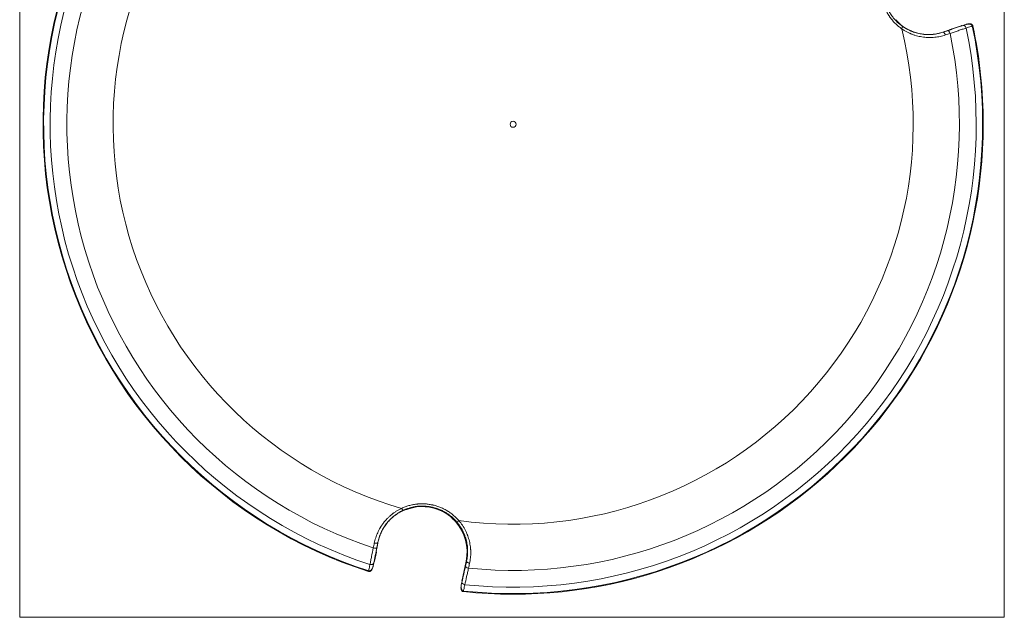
# Model space of a CAD drawing. Header units: millimetres. Extents: x 58 to 1083, y 49 to 805.
# Tile 3 of 8: x 58 to 364, y 444 to 630. Entities that reach past the tile are written whole.
import ezdxf

# ---------------------------------------------------------------- set-up
doc = ezdxf.new("R2010")
doc.units = ezdxf.units.MM
doc.layers.add('1', color=7, linetype='Continuous', true_color=0xffffff)

msp = doc.modelspace()

# ---------------------------------------------------------------- linework, layer by layer
at = {"layer": '1', "color": 8, "linetype": 'Continuous', "lineweight": 18}
for p, q in [((57.65, 444.47), (57.65, 750.89)), ((363.95, 750.89), (363.95, 444.47)), ((57.65, 444.47), (363.95, 444.47))]:
    msp.add_line(p, q, dxfattribs=at)
at = {"layer": '1', "color": 155, "linetype": 'Continuous', "lineweight": 18}
for p, q in [((350.5, 628.48), (347.71, 627.58)), ((351.98, 628.9), (350.85, 628.53)), ((354.16, 628.53), (353.97, 628.48)), ((354.17, 628.49), (353.98, 628.45)), ((344.85, 626.52), (344.86, 626.5)), ((347.71, 627.58), (347.66, 627.48)), ((169.11, 467.78), (169.09, 467.79)), ((167.99, 461.91), (168.6, 464.78)), ((168.6, 464.78), (168.54, 464.87)), ((167.61, 460.42), (167.86, 461.58)), ((196.53, 461.95), (195.29, 456.11)), ((196.53, 461.95), (196.68, 461.92)), ((166.16, 458.73), (166.22, 458.91)), ((166.25, 458.91), (166.2, 458.72)), ((195.28, 455.75), (195.03, 454.59)), ((195.63, 452.46), (195.66, 452.65)), ((195.67, 452.46), (195.69, 452.65))]:
    msp.add_line(p, q, dxfattribs=at)
msp.add_circle((211.16, 597.88), 0.948, dxfattribs=at)
for centre, radius, start, end in [((211.16, 597.88), 146.25, 143.9205, 252.0795), ((211.16, 597.88), 146.06, 143.9205, 252.0795), ((211.16, 597.88), 144.05, 144.0147, 251.9853), ((211.16, 597.88), 138.83, 144.2611, 251.7389), ((211.16, 597.88), 124.46, 142.1959, 253.8041), ((211.16, 597.88), 146.06, 263.9205, 12.0795), ((211.16, 597.88), 146.25, 0, 12.0795), ((211.16, 597.88), 124.46, 262.1959, 13.8041), ((211.16, 597.88), 144.05, 264.0147, 11.9853), ((211.16, 597.88), 138.83, 264.2611, 11.7389), ((211.16, 597.88), 146.25, 263.9205, 0), ((182.88, 464.86), 14.04, 58.7534, 102.6636), ((182.88, 464.86), 13.96, 348, 42.2522)]:
    msp.add_arc(centre, radius, start, end, dxfattribs=at)
for centre, major_axis, ratio, start_param, end_param in [((331.72, 627.51), (0.575, 0.818), 0.206516, 4.944693, 6.265347), ((351.46, 627.67), (0.322, -0.947), 0.612969, 1.497935, 3.119502), ((345.17, 625.55), (-0.318, 0.948), 0.463545, 4.656682, 6.263488), ((346.61, 626.03), (0.318, -0.948), 0.482684, 1.513199, 3.121664), ((176.53, 478.66), (-0.421, 0.907), 0.206516, 1.803101, 3.123755), ((194.3, 474.88), (0.754, 0.657), 0.206516, 3.159431, 4.480085), ((167.81, 466.5), (-0.98, 0.198), 0.482684, 1.513199, 3.121664), ((168.11, 468), (-0.98, 0.199), 0.463545, 1.515089, 3.121895), ((166.8, 461.48), (-0.981, 0.195), 0.612969, 1.497935, 3.119502), ((197.32, 460.23), (0.976, -0.217), 0.482684, 3.161521, 4.769987), ((197.66, 461.72), (0.976, -0.217), 0.463545, 3.16129, 4.768096), ((196.2, 455.23), (0.975, -0.221), 0.612969, 3.163683, 4.78525)]:
    msp.add_ellipse(centre, major_axis=major_axis, ratio=ratio, start_param=start_param, end_param=end_param, dxfattribs=at)
for points, knots in [([(332.02, 627.58), (331.69, 627.81), (331.05, 628.3), (330.45, 628.84), (329.87, 629.4), (329.59, 629.69), (329.06, 630.31), (328.8, 630.62), (328.53, 630.99), (328.5, 631.04), (328.44, 631.12), (328.35, 631.24), (328.14, 631.54), (327.97, 631.8), (327.65, 632.32), (327.25, 633.02), (326.9, 633.76), (326.59, 634.52), (326.44, 634.9), (326.3, 635.35), (326.29, 635.4), (326.25, 635.49), (326.21, 635.64), (326.11, 635.99), (326.03, 636.29), (325.89, 636.89), (325.73, 637.69), (325.64, 638.5), (325.58, 639.31), (325.57, 639.72), (325.58, 640.24), (325.58, 640.34), (325.58, 640.54), (325.6, 640.85), (325.62, 641.15), (325.67, 641.76), (325.73, 642.16), (325.86, 642.96), (326.03, 643.74), (326.26, 644.52), (326.39, 644.9)], [0, 0, 0, 0, 0.0625, 0.125, 0.125, 0.1875, 0.1875, 0.25, 0.25, 0.257812, 0.257812, 0.265625, 0.28125, 0.3125, 0.3125, 0.375, 0.4375, 0.4375, 0.5, 0.5, 0.507812, 0.507812, 0.515625, 0.53125, 0.5625, 0.5625, 0.625, 0.6875, 0.6875, 0.75, 0.75, 0.765625, 0.765625, 0.78125, 0.8125, 0.8125, 0.875, 0.875, 0.9375, 1, 1, 1, 1]), ([(327.06, 644.46), (326.94, 644.11), (326.72, 643.39), (326.56, 642.66), (326.44, 641.92), (326.39, 641.54), (326.33, 640.98), (326.32, 640.79), (326.31, 640.5), (326.3, 640.41), (326.3, 640.22), (326.29, 640.12), (326.29, 639.64), (326.3, 639.26), (326.36, 638.5), (326.44, 637.74), (326.59, 637), (326.72, 636.44), (326.77, 636.25), (326.84, 635.98), (326.88, 635.84), (326.93, 635.7), (326.96, 635.61), (326.97, 635.56), (327.1, 635.15), (327.24, 634.79), (327.53, 634.08), (327.85, 633.39), (328.23, 632.73), (328.53, 632.25), (328.64, 632.09), (328.8, 631.85), (328.88, 631.73), (328.96, 631.62), (329.02, 631.54), (329.05, 631.5), (329.3, 631.16), (329.54, 630.86), (330.04, 630.29), (330.3, 630.02), (330.84, 629.5), (331.4, 628.99), (331.99, 628.54), (332.3, 628.32)], [0, 0, 0, 0, 0.0625, 0.125, 0.125, 0.1875, 0.1875, 0.21875, 0.21875, 0.234375, 0.234375, 0.25, 0.25, 0.3125, 0.3125, 0.375, 0.4375, 0.4375, 0.46875, 0.46875, 0.484375, 0.492187, 0.492187, 0.5, 0.5, 0.5625, 0.5625, 0.625, 0.6875, 0.6875, 0.71875, 0.71875, 0.734375, 0.742187, 0.742187, 0.75, 0.75, 0.8125, 0.8125, 0.875, 0.875, 0.9375, 1, 1, 1, 1]), ([(331.61, 629), (331.61, 629), (331.6, 629.01), (331.57, 629.04), (331.56, 629.05), (331.54, 629.07), (331.53, 629.08), (331.51, 629.09), (331.5, 629.1), (331.46, 629.14), (331.41, 629.19), (331.34, 629.25), (331.33, 629.26), (331.3, 629.29), (331.28, 629.3), (331.24, 629.34), (331.2, 629.37), (331.1, 629.47), (331.03, 629.53), (330.93, 629.63), (330.91, 629.65), (330.87, 629.69), (330.85, 629.71), (330.79, 629.77), (330.7, 629.85), (330.62, 629.93), (330.55, 630), (330.53, 630.02), (330.48, 630.07), (330.46, 630.09), (330.35, 630.2), (330.26, 630.3), (330.17, 630.4)], [0, 0, 0, 0, 0.125, 0.125, 0.1875, 0.1875, 0.21875, 0.21875, 0.25, 0.25, 0.375, 0.375, 0.40625, 0.40625, 0.4375, 0.4375, 0.5, 0.5, 0.625, 0.625, 0.65625, 0.65625, 0.6875, 0.6875, 0.75, 0.8125, 0.8125, 0.84375, 0.84375, 0.875, 0.875, 1, 1, 1, 1]), ([(333.59, 627.54), (333.53, 627.58), (333.4, 627.65), (333.28, 627.72), (333.18, 627.78), (333.13, 627.81), (333.08, 627.84), (333.05, 627.86), (333.04, 627.87), (332.96, 627.92), (332.83, 628), (332.72, 628.08), (332.63, 628.14), (332.6, 628.15), (332.56, 628.18), (332.54, 628.19), (332.51, 628.21), (332.44, 628.26), (332.33, 628.35), (332.23, 628.42), (332.17, 628.46), (332.16, 628.47), (332.14, 628.48), (332.13, 628.49), (332.1, 628.52), (332.07, 628.53), (332.01, 628.58), (331.94, 628.64), (331.87, 628.69), (331.83, 628.73), (331.81, 628.74), (331.79, 628.76), (331.77, 628.77), (331.74, 628.8), (331.7, 628.84), (331.67, 628.87), (331.65, 628.89), (331.64, 628.89), (331.63, 628.9), (331.63, 628.9), (331.62, 628.91), (331.62, 628.92), (331.62, 628.92)], [0, 0, 0, 0, 0.0625, 0.125, 0.125, 0.15625, 0.171875, 0.171875, 0.1875, 0.1875, 0.25, 0.3125, 0.3125, 0.34375, 0.34375, 0.359375, 0.359375, 0.375, 0.4375, 0.5, 0.5, 0.515625, 0.515625, 0.53125, 0.53125, 0.5625, 0.5625, 0.625, 0.6875, 0.6875, 0.71875, 0.71875, 0.75, 0.75, 0.8125, 0.875, 0.875, 0.90625, 0.90625, 0.9375, 0.9375, 1, 1, 1, 1]), ([(332.3, 628.32), (332.54, 628.15), (333.03, 627.84), (333.78, 627.41), (334.29, 627.15), (334.62, 627), (334.69, 626.97), (334.82, 626.92), (334.88, 626.89), (335.08, 626.81), (335.21, 626.75), (335.88, 626.5), (336.41, 626.33), (337.48, 626.06), (338.02, 625.96), (338.83, 625.85), (339.1, 625.82), (339.51, 625.79), (339.65, 625.79), (339.85, 625.78), (339.92, 625.77), (340.06, 625.77), (340.12, 625.77), (340.74, 625.76), (341.27, 625.78), (342.32, 625.89), (342.84, 625.97), (343.86, 626.19), (344.37, 626.33), (344.86, 626.5)], [0, 0, 0, 0, 0.0625, 0.125, 0.1875, 0.1875, 0.203125, 0.203125, 0.21875, 0.21875, 0.25, 0.25, 0.375, 0.375, 0.5, 0.5, 0.5625, 0.5625, 0.59375, 0.59375, 0.609375, 0.609375, 0.625, 0.625, 0.75, 0.75, 0.875, 0.875, 1, 1, 1, 1]), ([(350.79, 628.57), (350.79, 628.57), (350.79, 628.57), (350.78, 628.57), (350.78, 628.57), (350.77, 628.57), (350.77, 628.57), (350.76, 628.56), (350.75, 628.56), (350.73, 628.56), (350.73, 628.55), (350.71, 628.55), (350.71, 628.55), (350.69, 628.54), (350.67, 628.54), (350.65, 628.53), (350.64, 628.53), (350.63, 628.52), (350.61, 628.52), (350.59, 628.51), (350.57, 628.51), (350.56, 628.5), (350.54, 628.5), (350.52, 628.49), (350.5, 628.48)], [0, 0, 0, 0, 0.125, 0.125, 0.1875, 0.1875, 0.25, 0.25, 0.375, 0.375, 0.4375, 0.4375, 0.5, 0.5, 0.625, 0.625, 0.6875, 0.6875, 0.75, 0.8125, 0.8125, 0.875, 0.875, 1, 1, 1, 1]), ([(354.15, 628.53), (354.14, 628.6), (354.08, 628.73), (353.94, 628.88), (353.77, 628.99), (353.57, 629.07), (353.33, 629.11), (353.02, 629.12), (352.63, 629.07), (352.27, 628.99), (352.05, 628.92), (351.98, 628.9)], [0, 0, 0, 0, 0.082204, 0.167876, 0.244975, 0.325468, 0.42424, 0.538788, 0.709539, 0.90654, 1, 1, 1, 1]), ([(351.98, 628.9), (351.99, 628.9), (352, 628.91), (352.02, 628.91), (352.03, 628.92), (352.07, 628.93), (352.09, 628.93), (352.16, 628.95), (352.2, 628.96), (352.34, 628.99), (352.43, 629.01), (352.57, 629.03), (352.61, 629.03), (352.71, 629.04), (352.75, 629.04), (352.89, 629.05), (352.98, 629.04), (353.12, 629.03), (353.17, 629.02), (353.26, 629.01), (353.3, 629), (353.37, 628.98), (353.39, 628.97), (353.44, 628.96), (353.46, 628.95), (353.52, 628.93), (353.57, 628.91), (353.65, 628.87), (353.69, 628.84), (353.74, 628.81), (353.75, 628.8), (353.76, 628.79), (353.77, 628.78), (353.8, 628.75), (353.82, 628.73), (353.85, 628.7), (353.86, 628.69), (353.87, 628.68), (353.89, 628.65), (353.9, 628.63), (353.93, 628.59), (353.94, 628.57), (353.96, 628.52), (353.97, 628.5), (353.97, 628.48)], [0, 0, 0, 0, 0.015625, 0.015625, 0.03125, 0.03125, 0.0625, 0.0625, 0.125, 0.125, 0.25, 0.25, 0.3125, 0.3125, 0.375, 0.375, 0.5, 0.5, 0.5625, 0.5625, 0.625, 0.625, 0.65625, 0.65625, 0.6875, 0.6875, 0.75, 0.75, 0.8125, 0.8125, 0.828125, 0.828125, 0.84375, 0.84375, 0.875, 0.890625, 0.890625, 0.90625, 0.90625, 0.9375, 0.9375, 0.96875, 0.96875, 1, 1, 1, 1]), ([(353.98, 628.45), (353.48, 628.28), (352.98, 628.11), (352.35, 627.89), (352.21, 627.84), (352.07, 627.8)], [0, 0, 0, 0, 0.781548, 0.781548, 1, 1, 1, 1]), ([(345.63, 625.64), (345.09, 625.46), (344.54, 625.31), (343.43, 625.07), (342.86, 624.98), (341.72, 624.87), (341.14, 624.84), (340.48, 624.85), (340.4, 624.85), (340.26, 624.86), (340.18, 624.86), (339.96, 624.87), (339.81, 624.88), (339.37, 624.91), (339.08, 624.94), (338.2, 625.05), (337.61, 625.16), (336.74, 625.38), (336.46, 625.46), (335.88, 625.64), (335.59, 625.74), (335.16, 625.9), (335.02, 625.96), (334.81, 626.05), (334.74, 626.08), (334.59, 626.14), (334.24, 626.3), (333.62, 626.6), (332.8, 627.06), (332.28, 627.4), (332.02, 627.58)], [0, 0, 0, 0, 0.125, 0.125, 0.25, 0.25, 0.375, 0.375, 0.390625, 0.390625, 0.40625, 0.40625, 0.4375, 0.4375, 0.5, 0.5, 0.625, 0.625, 0.6875, 0.6875, 0.75, 0.75, 0.78125, 0.78125, 0.796875, 0.796875, 0.8125, 0.875, 0.9375, 1, 1, 1, 1]), ([(344.85, 626.52), (344.41, 626.37), (343.51, 626.11), (342.59, 625.95), (341.66, 625.84), (341.18, 625.8), (340.46, 625.79), (340.22, 625.79), (339.92, 625.8), (339.86, 625.8), (339.74, 625.8), (339.56, 625.81), (339.37, 625.82), (338.77, 625.87), (338.29, 625.94), (337.33, 626.12), (336.85, 626.23), (335.9, 626.52), (335.43, 626.68), (334.85, 626.93), (334.73, 626.98), (334.5, 627.08), (334.16, 627.24), (333.82, 627.42), (333.59, 627.54)], [0, 0, 0, 0, 0.125, 0.25, 0.25, 0.375, 0.375, 0.4375, 0.4375, 0.453125, 0.453125, 0.46875, 0.5, 0.5, 0.625, 0.625, 0.75, 0.75, 0.875, 0.875, 0.90625, 0.90625, 0.9375, 1, 1, 1, 1]), ([(347.66, 627.48), (347.66, 627.48), (347.65, 627.47), (347.63, 627.46), (347.61, 627.45), (347.58, 627.44), (347.57, 627.44), (347.55, 627.43), (347.54, 627.43), (347.52, 627.42), (347.52, 627.42), (347.48, 627.4), (347.4, 627.38), (347.31, 627.34), (347.25, 627.32), (347.23, 627.32), (347.21, 627.31), (347.17, 627.29), (347.12, 627.28), (347.04, 627.25), (346.98, 627.23), (346.85, 627.18), (346.78, 627.16), (346.7, 627.14)], [0, 0, 0, 0, 0.125, 0.125, 0.25, 0.25, 0.3125, 0.3125, 0.34375, 0.34375, 0.375, 0.375, 0.5, 0.625, 0.625, 0.65625, 0.65625, 0.6875, 0.75, 0.75, 0.875, 0.875, 1, 1, 1, 1]), ([(352.07, 627.8), (351.67, 627.66), (351.28, 627.53), (350.67, 627.33), (350.47, 627.26), (350.06, 627.12), (349.85, 627.05), (348.81, 626.7), (347.96, 626.42), (347.09, 626.13)], [0, 0, 0, 0, 0.25, 0.25, 0.375, 0.375, 0.5, 0.5, 1, 1, 1, 1]), ([(167.96, 467.55), (168.08, 468.11), (168.22, 468.66), (168.57, 469.74), (168.78, 470.27), (169.25, 471.32), (169.52, 471.84), (169.85, 472.41), (169.89, 472.47), (169.97, 472.6), (170.01, 472.66), (170.13, 472.85), (170.21, 472.97), (170.46, 473.34), (170.63, 473.58), (171.17, 474.28), (171.56, 474.73), (172.18, 475.38), (172.61, 475.79), (173.07, 476.19), (173.42, 476.48), (173.54, 476.58), (173.73, 476.72), (173.79, 476.77), (173.91, 476.86), (174.22, 477.09), (174.8, 477.47), (175.6, 477.95), (176.16, 478.23), (176.45, 478.37)], [0, 0, 0, 0, 0.125, 0.125, 0.25, 0.25, 0.375, 0.375, 0.390625, 0.390625, 0.40625, 0.40625, 0.4375, 0.4375, 0.5, 0.5, 0.625, 0.625, 0.6875, 0.75, 0.75, 0.78125, 0.78125, 0.796875, 0.796875, 0.8125, 0.875, 0.9375, 1, 1, 1, 1]), ([(175.62, 477.02), (175.68, 477.06), (175.81, 477.13), (175.94, 477.2), (176.04, 477.26), (176.09, 477.29), (176.14, 477.31), (176.17, 477.33), (176.18, 477.34), (176.27, 477.38), (176.4, 477.45), (176.53, 477.51), (176.62, 477.56), (176.65, 477.58), (176.7, 477.6), (176.71, 477.61), (176.74, 477.62), (176.82, 477.66), (176.95, 477.72), (177.06, 477.76), (177.13, 477.79), (177.14, 477.8), (177.17, 477.81), (177.18, 477.81), (177.22, 477.83), (177.24, 477.84), (177.31, 477.87), (177.4, 477.91), (177.48, 477.94), (177.53, 477.96), (177.55, 477.96), (177.58, 477.97), (177.6, 477.98), (177.64, 478), (177.7, 478.01), (177.73, 478.03), (177.76, 478.03), (177.77, 478.04), (177.78, 478.04), (177.78, 478.04), (177.8, 478.04), (177.8, 478.04), (177.8, 478.04)], [0, 0, 0, 0, 0.0625, 0.125, 0.125, 0.15625, 0.171875, 0.171875, 0.1875, 0.1875, 0.25, 0.3125, 0.3125, 0.34375, 0.34375, 0.359375, 0.359375, 0.375, 0.4375, 0.5, 0.5, 0.515625, 0.515625, 0.53125, 0.53125, 0.5625, 0.5625, 0.625, 0.6875, 0.6875, 0.71875, 0.71875, 0.75, 0.75, 0.8125, 0.875, 0.875, 0.90625, 0.90625, 0.9375, 0.9375, 1, 1, 1, 1]), ([(176.45, 478.37), (176.81, 478.54), (177.56, 478.85), (178.32, 479.1), (179.1, 479.32), (179.49, 479.41), (180.29, 479.57), (180.69, 479.63), (181.15, 479.68), (181.2, 479.69), (181.3, 479.7), (181.46, 479.72), (181.81, 479.75), (182.12, 479.76), (182.73, 479.78), (183.55, 479.78), (184.36, 479.71), (185.17, 479.6), (185.58, 479.53), (186.03, 479.44), (186.08, 479.43), (186.18, 479.4), (186.33, 479.37), (186.69, 479.28), (186.98, 479.2), (187.57, 479.02), (188.34, 478.76), (189.09, 478.43), (189.82, 478.07), (190.19, 477.88), (190.63, 477.62), (190.72, 477.57), (190.89, 477.46), (191.15, 477.29), (191.4, 477.12), (191.9, 476.77), (192.22, 476.53), (192.84, 476.01), (193.44, 475.47), (193.99, 474.88), (194.26, 474.58)], [0, 0, 0, 0, 0.0625, 0.125, 0.125, 0.1875, 0.1875, 0.25, 0.25, 0.257813, 0.257813, 0.265625, 0.28125, 0.3125, 0.3125, 0.375, 0.4375, 0.4375, 0.5, 0.5, 0.507813, 0.507813, 0.515625, 0.53125, 0.5625, 0.5625, 0.625, 0.6875, 0.6875, 0.75, 0.75, 0.765625, 0.765625, 0.78125, 0.8125, 0.8125, 0.875, 0.875, 0.9375, 1, 1, 1, 1]), ([(193.55, 474.22), (193.3, 474.51), (192.79, 475.05), (192.23, 475.55), (191.65, 476.04), (191.35, 476.26), (190.89, 476.59), (190.73, 476.7), (190.49, 476.85), (190.41, 476.9), (190.25, 477), (190.17, 477.05), (189.76, 477.3), (189.42, 477.48), (188.74, 477.81), (188.04, 478.12), (187.32, 478.36), (186.77, 478.53), (186.58, 478.58), (186.31, 478.65), (186.17, 478.69), (186.02, 478.72), (185.93, 478.74), (185.88, 478.75), (185.46, 478.84), (185.08, 478.9), (184.32, 479), (183.56, 479.07), (182.8, 479.07), (182.23, 479.05), (182.04, 479.04), (181.76, 479.02), (181.62, 479.01), (181.47, 479), (181.38, 478.99), (181.33, 478.98), (180.9, 478.93), (180.52, 478.87), (179.78, 478.72), (179.42, 478.64), (178.7, 478.43), (177.98, 478.2), (177.29, 477.91), (176.95, 477.75)], [0, 0, 0, 0, 0.0625, 0.125, 0.125, 0.1875, 0.1875, 0.21875, 0.21875, 0.234375, 0.234375, 0.25, 0.25, 0.3125, 0.3125, 0.375, 0.4375, 0.4375, 0.46875, 0.46875, 0.484375, 0.492188, 0.492188, 0.5, 0.5, 0.5625, 0.5625, 0.625, 0.6875, 0.6875, 0.71875, 0.71875, 0.734375, 0.742187, 0.742187, 0.75, 0.75, 0.8125, 0.8125, 0.875, 0.875, 0.9375, 1, 1, 1, 1]), ([(177.87, 478.01), (177.88, 478.01), (177.89, 478.01), (177.93, 478.03), (177.95, 478.03), (177.97, 478.04), (177.98, 478.04), (178.01, 478.05), (178.02, 478.05), (178.08, 478.07), (178.14, 478.09), (178.23, 478.12), (178.24, 478.13), (178.28, 478.14), (178.3, 478.14), (178.36, 478.16), (178.4, 478.18), (178.53, 478.22), (178.63, 478.25), (178.76, 478.29), (178.79, 478.29), (178.84, 478.31), (178.87, 478.32), (178.95, 478.34), (179.06, 478.37), (179.18, 478.4), (179.27, 478.43), (179.3, 478.44), (179.36, 478.45), (179.39, 478.46), (179.55, 478.5), (179.68, 478.53), (179.8, 478.56)], [0, 0, 0, 0, 0.125, 0.125, 0.1875, 0.1875, 0.21875, 0.21875, 0.25, 0.25, 0.375, 0.375, 0.40625, 0.40625, 0.4375, 0.4375, 0.5, 0.5, 0.625, 0.625, 0.65625, 0.65625, 0.6875, 0.6875, 0.75, 0.8125, 0.8125, 0.84375, 0.84375, 0.875, 0.875, 1, 1, 1, 1]), ([(176.95, 477.75), (176.68, 477.63), (176.16, 477.37), (175.42, 476.93), (174.94, 476.61), (174.65, 476.4), (174.59, 476.36), (174.47, 476.28), (174.42, 476.23), (174.24, 476.1), (174.13, 476.01), (173.58, 475.57), (173.17, 475.19), (172.4, 474.4), (172.04, 473.98), (171.54, 473.33), (171.38, 473.11), (171.15, 472.77), (171.08, 472.66), (170.97, 472.49), (170.93, 472.43), (170.86, 472.31), (170.83, 472.25), (170.51, 471.73), (170.27, 471.25), (169.83, 470.29), (169.64, 469.8), (169.32, 468.8), (169.19, 468.3), (169.09, 467.79)], [0, 0, 0, 0, 0.0625, 0.125, 0.1875, 0.1875, 0.203125, 0.203125, 0.21875, 0.21875, 0.25, 0.25, 0.375, 0.375, 0.5, 0.5, 0.5625, 0.5625, 0.59375, 0.59375, 0.609375, 0.609375, 0.625, 0.625, 0.75, 0.75, 0.875, 0.875, 1, 1, 1, 1]), ([(169.11, 467.78), (169.2, 468.24), (169.43, 469.15), (169.75, 470.03), (170.12, 470.89), (170.32, 471.32), (170.67, 471.95), (170.79, 472.16), (170.95, 472.42), (170.98, 472.47), (171.05, 472.57), (171.15, 472.72), (171.25, 472.87), (171.59, 473.37), (171.89, 473.76), (172.52, 474.5), (172.86, 474.85), (173.58, 475.53), (173.96, 475.86), (174.46, 476.24), (174.57, 476.32), (174.77, 476.46), (175.08, 476.68), (175.4, 476.89), (175.62, 477.02)], [0, 0, 0, 0, 0.125, 0.25, 0.25, 0.375, 0.375, 0.4375, 0.4375, 0.453125, 0.453125, 0.46875, 0.5, 0.5, 0.625, 0.625, 0.75, 0.75, 0.875, 0.875, 0.90625, 0.90625, 0.9375, 1, 1, 1, 1]), ([(190.17, 476.86), (190.28, 476.79), (190.39, 476.73), (190.55, 476.62), (190.6, 476.59), (190.68, 476.54), (190.7, 476.52), (190.75, 476.48), (190.78, 476.47), (190.9, 476.38), (191, 476.31), (191.1, 476.23), (191.13, 476.22), (191.17, 476.19), (191.19, 476.17), (191.25, 476.12), (191.29, 476.09), (191.4, 476.01), (191.46, 475.96), (191.53, 475.9), (191.55, 475.89), (191.57, 475.87), (191.59, 475.85), (191.62, 475.82), (191.67, 475.79), (191.7, 475.76), (191.72, 475.74), (191.73, 475.73), (191.74, 475.72), (191.75, 475.71), (191.77, 475.69), (191.78, 475.68), (191.78, 475.68)], [0, 0, 0, 0, 0.125, 0.125, 0.1875, 0.1875, 0.21875, 0.21875, 0.25, 0.25, 0.375, 0.375, 0.40625, 0.40625, 0.4375, 0.4375, 0.5, 0.5, 0.625, 0.625, 0.65625, 0.65625, 0.6875, 0.6875, 0.75, 0.8125, 0.8125, 0.84375, 0.84375, 0.875, 0.875, 1, 1, 1, 1]), ([(191.78, 475.65), (191.78, 475.65), (191.79, 475.64), (191.82, 475.61), (191.84, 475.6), (191.86, 475.57), (191.87, 475.57), (191.88, 475.55), (191.89, 475.54), (191.94, 475.5), (191.98, 475.46), (192.05, 475.4), (192.07, 475.38), (192.1, 475.36), (192.11, 475.34), (192.16, 475.3), (192.19, 475.27), (192.29, 475.18), (192.36, 475.11), (192.46, 475.01), (192.48, 474.99), (192.52, 474.95), (192.54, 474.93), (192.6, 474.87), (192.69, 474.79), (192.77, 474.7), (192.84, 474.64), (192.86, 474.62), (192.9, 474.57), (192.93, 474.55), (193.04, 474.43), (193.13, 474.34), (193.21, 474.24)], [0, 0, 0, 0, 0.125, 0.125, 0.1875, 0.1875, 0.21875, 0.21875, 0.25, 0.25, 0.375, 0.375, 0.40625, 0.40625, 0.4375, 0.4375, 0.5, 0.5, 0.625, 0.625, 0.65625, 0.65625, 0.6875, 0.6875, 0.75, 0.8125, 0.8125, 0.84375, 0.84375, 0.875, 0.875, 1, 1, 1, 1]), ([(196.68, 461.92), (196.79, 462.43), (196.88, 462.95), (196.99, 463.99), (197.02, 464.52), (197.01, 465.18), (197.01, 465.38), (197, 465.58), (196.99, 465.72), (196.99, 465.79), (196.97, 466.12), (196.94, 466.39), (196.85, 467.2), (196.75, 467.73), (196.5, 468.79), (196.34, 469.32), (196.12, 469.91), (196.1, 469.98), (196.04, 470.11), (196.02, 470.17), (195.94, 470.37), (195.89, 470.5), (195.72, 470.89), (195.59, 471.14), (195.21, 471.89), (194.92, 472.38), (194.44, 473.09), (194.28, 473.32), (193.93, 473.78), (193.74, 474), (193.55, 474.22)], [0, 0, 0, 0, 0.125, 0.125, 0.25, 0.25, 0.28125, 0.296875, 0.296875, 0.3125, 0.3125, 0.375, 0.375, 0.5, 0.5, 0.625, 0.625, 0.640625, 0.640625, 0.65625, 0.65625, 0.6875, 0.6875, 0.75, 0.75, 0.875, 0.875, 0.9375, 0.9375, 1, 1, 1, 1]), ([(194.26, 474.58), (194.46, 474.34), (194.66, 474.1), (195.04, 473.61), (195.22, 473.35), (195.73, 472.59), (196.04, 472.06), (196.45, 471.25), (196.58, 470.97), (196.76, 470.56), (196.82, 470.42), (196.9, 470.2), (196.93, 470.13), (196.98, 469.99), (197.01, 469.92), (197.24, 469.28), (197.42, 468.71), (197.69, 467.56), (197.79, 466.98), (197.9, 466.11), (197.92, 465.82), (197.95, 465.45), (197.95, 465.38), (197.96, 465.23), (197.97, 465.02), (197.97, 464.8), (197.97, 464.07), (197.94, 463.5), (197.82, 462.37), (197.73, 461.81), (197.61, 461.25)], [0, 0, 0, 0, 0.0625, 0.0625, 0.125, 0.125, 0.25, 0.25, 0.3125, 0.3125, 0.34375, 0.34375, 0.359375, 0.359375, 0.375, 0.375, 0.5, 0.5, 0.625, 0.625, 0.6875, 0.6875, 0.703125, 0.703125, 0.71875, 0.75, 0.75, 0.875, 0.875, 1, 1, 1, 1]), ([(166.61, 460.9), (166.69, 461.3), (166.78, 461.72), (166.9, 462.34), (166.94, 462.55), (167.03, 462.98), (167.07, 463.19), (167.29, 464.26), (167.47, 465.14), (167.66, 466.04)], [0, 0, 0, 0, 0.25, 0.25, 0.375, 0.375, 0.5, 0.5, 1, 1, 1, 1]), ([(168.54, 464.87), (168.54, 464.88), (168.54, 464.88), (168.54, 464.91), (168.54, 464.93), (168.55, 464.96), (168.55, 464.97), (168.55, 465), (168.55, 465), (168.56, 465.02), (168.56, 465.03), (168.56, 465.07), (168.58, 465.15), (168.6, 465.24), (168.61, 465.31), (168.61, 465.32), (168.62, 465.35), (168.62, 465.39), (168.63, 465.44), (168.65, 465.53), (168.66, 465.59), (168.69, 465.73), (168.7, 465.8), (168.72, 465.87)], [0, 0, 0, 0, 0.125, 0.125, 0.25, 0.25, 0.3125, 0.3125, 0.34375, 0.34375, 0.375, 0.375, 0.5, 0.625, 0.625, 0.65625, 0.65625, 0.6875, 0.75, 0.75, 0.875, 0.875, 1, 1, 1, 1]), ([(166.2, 458.72), (166.27, 458.7), (166.41, 458.68), (166.61, 458.73), (166.8, 458.82), (166.96, 458.96), (167.11, 459.15), (167.28, 459.41), (167.43, 459.77), (167.54, 460.12), (167.6, 460.35), (167.61, 460.42)], [0, 0, 0, 0, 0.082441, 0.168091, 0.24517, 0.325643, 0.424389, 0.538907, 0.709614, 0.906564, 1, 1, 1, 1]), ([(166.22, 458.91), (166.32, 459.43), (166.42, 459.95), (166.55, 460.61), (166.58, 460.75), (166.61, 460.9)], [0, 0, 0, 0, 0.781548, 0.781548, 1, 1, 1, 1]), ([(166.25, 458.91), (166.27, 458.9), (166.3, 458.9), (166.34, 458.89), (166.37, 458.89), (166.41, 458.89), (166.44, 458.89), (166.47, 458.9), (166.48, 458.9), (166.51, 458.9), (166.54, 458.91), (166.57, 458.92), (166.61, 458.93), (166.62, 458.93), (166.64, 458.94), (166.65, 458.95), (166.71, 458.97), (166.75, 458.99), (166.82, 459.04), (166.86, 459.07), (166.92, 459.11), (166.93, 459.13), (166.97, 459.16), (166.98, 459.18), (167.03, 459.23), (167.06, 459.26), (167.12, 459.33), (167.15, 459.37), (167.23, 459.48), (167.28, 459.56), (167.35, 459.68), (167.37, 459.72), (167.41, 459.8), (167.43, 459.85), (167.48, 459.98), (167.51, 460.06), (167.55, 460.2), (167.57, 460.24), (167.58, 460.31), (167.59, 460.33), (167.6, 460.37), (167.6, 460.38), (167.6, 460.4), (167.61, 460.41), (167.61, 460.42)], [0, 0, 0, 0, 0.03125, 0.03125, 0.0625, 0.0625, 0.09375, 0.09375, 0.109375, 0.109375, 0.125, 0.15625, 0.15625, 0.171875, 0.171875, 0.1875, 0.1875, 0.25, 0.25, 0.3125, 0.3125, 0.34375, 0.34375, 0.375, 0.375, 0.4375, 0.4375, 0.5, 0.5, 0.625, 0.625, 0.6875, 0.6875, 0.75, 0.75, 0.875, 0.875, 0.9375, 0.9375, 0.96875, 0.96875, 0.984375, 0.984375, 1, 1, 1, 1]), ([(167.92, 461.62), (167.92, 461.62), (167.92, 461.62), (167.92, 461.63), (167.92, 461.63), (167.93, 461.63), (167.93, 461.64), (167.93, 461.65), (167.93, 461.66), (167.94, 461.67), (167.94, 461.68), (167.94, 461.69), (167.94, 461.7), (167.95, 461.72), (167.95, 461.73), (167.96, 461.76), (167.96, 461.76), (167.96, 461.78), (167.96, 461.8), (167.97, 461.82), (167.97, 461.83), (167.97, 461.84), (167.98, 461.87), (167.98, 461.89), (167.99, 461.91)], [0, 0, 0, 0, 0.125, 0.125, 0.1875, 0.1875, 0.25, 0.25, 0.375, 0.375, 0.4375, 0.4375, 0.5, 0.5, 0.625, 0.625, 0.6875, 0.6875, 0.75, 0.8125, 0.8125, 0.875, 0.875, 1, 1, 1, 1]), ([(197.28, 459.75), (197.18, 459.3), (197.08, 458.85), (196.93, 458.2), (196.89, 457.98), (196.79, 457.54), (196.74, 457.33), (196.51, 456.26), (196.32, 455.43), (196.14, 454.62)], [0, 0, 0, 0, 0.25, 0.25, 0.375, 0.375, 0.5, 0.5, 1, 1, 1, 1]), ([(195.03, 454.6), (195.01, 454.48), (194.96, 454.19), (194.92, 453.77), (194.94, 453.39), (195, 453.1), (195.09, 452.87), (195.22, 452.68), (195.39, 452.54), (195.54, 452.46), (195.63, 452.47), (195.63, 452.47)], [0, 0, 0, 0, 0.153519, 0.362961, 0.518286, 0.628695, 0.725307, 0.812926, 0.901984, 0.996431, 1, 1, 1, 1]), ([(195.03, 454.59), (195.03, 454.58), (195.03, 454.57), (195.02, 454.55), (195.02, 454.54), (195.01, 454.5), (195.01, 454.48), (195, 454.41), (194.99, 454.36), (194.98, 454.23), (194.97, 454.13), (194.96, 453.99), (194.96, 453.95), (194.97, 453.85), (194.97, 453.81), (194.98, 453.67), (194.99, 453.58), (195.02, 453.44), (195.03, 453.4), (195.06, 453.31), (195.07, 453.27), (195.1, 453.2), (195.11, 453.18), (195.12, 453.14), (195.13, 453.11), (195.17, 453.05), (195.19, 453.01), (195.24, 452.94), (195.27, 452.9), (195.31, 452.86), (195.32, 452.85), (195.33, 452.83), (195.34, 452.82), (195.37, 452.8), (195.39, 452.78), (195.42, 452.75), (195.44, 452.74), (195.45, 452.74), (195.48, 452.72), (195.5, 452.71), (195.55, 452.69), (195.57, 452.68), (195.61, 452.66), (195.64, 452.66), (195.66, 452.65)], [0, 0, 0, 0, 0.015625, 0.015625, 0.03125, 0.03125, 0.0625, 0.0625, 0.125, 0.125, 0.25, 0.25, 0.3125, 0.3125, 0.375, 0.375, 0.5, 0.5, 0.5625, 0.5625, 0.625, 0.625, 0.65625, 0.65625, 0.6875, 0.6875, 0.75, 0.75, 0.8125, 0.8125, 0.828125, 0.828125, 0.84375, 0.84375, 0.875, 0.890625, 0.890625, 0.90625, 0.90625, 0.9375, 0.9375, 0.96875, 0.96875, 1, 1, 1, 1]), ([(195.29, 456.11), (195.29, 456.09), (195.28, 456.07), (195.28, 456.04), (195.28, 456.03), (195.27, 456.01), (195.27, 456), (195.26, 455.98), (195.26, 455.96), (195.25, 455.93), (195.25, 455.91), (195.25, 455.89), (195.24, 455.87), (195.24, 455.86), (195.24, 455.85), (195.24, 455.84), (195.24, 455.84), (195.24, 455.83), (195.23, 455.82), (195.23, 455.81), (195.23, 455.81), (195.23, 455.81)], [0, 0, 0, 0, 0.125, 0.125, 0.1875, 0.1875, 0.25, 0.25, 0.375, 0.375, 0.5, 0.5, 0.625, 0.625, 0.6875, 0.6875, 0.75, 0.75, 0.875, 0.875, 1, 1, 1, 1]), ([(195.28, 455.75), (195.27, 455.76), (195.27, 455.76), (195.25, 455.78), (195.24, 455.8), (195.23, 455.81)], [0, 0, 0, 0, 0.315715, 0.315715, 1, 1, 1, 1]), ([(196.14, 454.62), (196.02, 454.11), (195.91, 453.59), (195.76, 452.94), (195.72, 452.79), (195.69, 452.65)], [0, 0, 0, 0, 0.781548, 0.781548, 1, 1, 1, 1])]:
    msp.add_open_spline(points, degree=3, knots=knots, dxfattribs=at)
for points, degree in [([(331.62, 628.92), (331.62, 628.94), (331.61, 628.97), (331.61, 629)], 3), ([(346.3, 626.98), (347.16, 627.27), (348.81, 627.83), (350.39, 628.36), (351.16, 628.62)], 3), ([(350.79, 628.57), (350.81, 628.56), (350.83, 628.55), (350.85, 628.53)], 3), ([(351.16, 628.62), (351.43, 628.71), (351.7, 628.81), (351.98, 628.9)], 3), ([(353.97, 628.48), (353.98, 628.47), (353.98, 628.46), (353.98, 628.45)], 3), ([(354.17, 628.46), (354.16, 628.53)], 1), ([(346.7, 627.14), (346.09, 626.93), (345.48, 626.72), (344.85, 626.52)], 3), ([(344.86, 626.5), (345.34, 626.66), (345.83, 626.82), (346.3, 626.98)], 3), ([(347.09, 626.13), (346.6, 625.97), (346.12, 625.8), (345.63, 625.64)], 3), ([(177.8, 478.04), (177.83, 478.03), (177.85, 478.02), (177.87, 478.01)], 3), ([(191.78, 475.68), (191.78, 475.67), (191.78, 475.66), (191.78, 475.65)], 3), ([(167.66, 466.04), (167.76, 466.54), (167.86, 467.05), (167.96, 467.55)], 3), ([(168.79, 466.29), (168.61, 465.42), (168.26, 463.7), (167.94, 462.07), (167.78, 461.27)], 3), ([(168.72, 465.87), (168.85, 466.5), (168.98, 467.14), (169.11, 467.78)], 3), ([(169.09, 467.79), (168.99, 467.29), (168.89, 466.79), (168.79, 466.29)], 3), ([(167.78, 461.27), (167.72, 460.99), (167.67, 460.71), (167.61, 460.42)], 3), ([(167.92, 461.62), (167.9, 461.6), (167.88, 461.59), (167.86, 461.58)], 3), ([(195.22, 455.44), (195.4, 456.23), (195.77, 457.85), (196.15, 459.56), (196.35, 460.44)], 3), ([(196.35, 460.44), (196.46, 460.93), (196.57, 461.42), (196.68, 461.92)], 3), ([(197.61, 461.25), (197.5, 460.75), (197.39, 460.24), (197.28, 459.75)], 3), ([(166.13, 458.74), (166.2, 458.72)], 1), ([(166.22, 458.91), (166.23, 458.91), (166.24, 458.91), (166.25, 458.91)], 3), ([(195.03, 454.59), (195.1, 454.88), (195.16, 455.16), (195.22, 455.44)], 3), ([(195.63, 452.47), (195.7, 452.46)], 1), ([(195.66, 452.65), (195.67, 452.65), (195.68, 452.65), (195.69, 452.65)], 3)]:
    msp.add_open_spline(points, degree=degree, dxfattribs=at)

doc.saveas('drawing.dxf')
